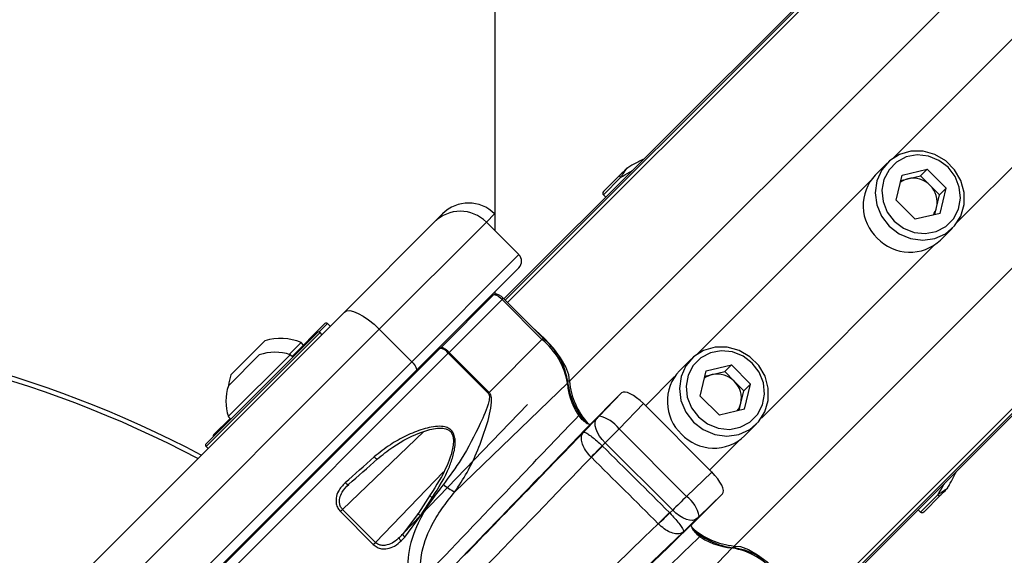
# Paper-space layout 'Wall Base Bracket' of a CAD drawing. Header units: millimetres. Extents: x 1591 to 17407, y 1260 to 16227.
# Tile 35 of 68: x 3639 to 3853, y 10394 to 10511. Entities that reach past the tile are written whole.
import ezdxf

# ---------------------------------------------------------------- set-up
doc = ezdxf.new("R2010")
doc.units = ezdxf.units.MM
doc.layers.add('COMPONENT_GEOMETRY', color=7, linetype='Continuous')
doc.styles.add('SLDTEXTSTYLE1', font='TXT', dxfattribs={"width": 0.75})
doc.dimstyles.new('SLDDIMSTYLE0', dxfattribs={"dimtxt": 100, "dimasz": 6.604, "dimexe": 0, "dimexo": 0.0625, "dimgap": 25, "dimtad": 0, "dimtih": 1, "dimtoh": 1, "dimdec": 0, "dimlfac": 0.5, "dimrnd": 1e-09, "dimzin": 12, "dimdsep": 46, "dimtxsty": 'SLDTEXTSTYLE1', "dimsah": 1, "dimcen": 0.09, "dimadec": 0, "dimazin": 3, "dimtfac": 1, "dimtdec": 0, "dimtofl": 0, "dimtmove": 0, "dimatfit": 3, "dimfxl": 1, "dimfrac": 2, "dimtolj": 1, "dimtzin": 12, "dimarcsym": 0})

# ---------------------------------------------------------------- blocks, each defined once
blk = doc.blocks.new('_D_20')
at = {"layer": 'COMPONENT_GEOMETRY', "color": 7, "ltscale": 2}
for p, q in [((8879.1, 12946.13), (8879.1, 8407.68)), ((3306.77, 9991.36), (3306.77, 8407.68)), ((3306.77, 8414.03), (5945.16, 8414.03)), ((8879.1, 8414.03), (6240.71, 8414.03))]:
    blk.add_line(p, q, dxfattribs=at)
for points in [[(3306.77, 8414.03), (3313.37, 8413.02), (3313.37, 8415.05)], [(8879.1, 8414.03), (8872.5, 8415.05), (8872.5, 8413.02)]]:
    blk.add_solid(points, dxfattribs=at)
at = {"layer": 'COMPONENT_GEOMETRY', "color": 7, "ltscale": 2, "insert": (5945.16, 8463.56), "char_height": 100, "attachment_point": 1, "style": 'SLDTEXTSTYLE1'}
blk.add_mtext('2786', dxfattribs=at)

psp = doc.layouts.new('Wall Base Bracket')

# ---------------------------------------------------------------- linework, layer by layer
at = {"color": 8, "linetype": 'Continuous', "lineweight": 25, "ltscale": 2}
for p, q in [((3744.66, 10449.12), (4955.3, 11659.75)), ((3758.09, 10432), (4972.74, 11646.65)), ((3793.87, 10396.22), (5008.52, 11610.87)), ((3810.99, 10382.79), (5021.35, 11593.15)), ((3744.16, 10449.62), (4729.79, 11435.25)), ((3811.49, 10382.29), (4801.98, 11372.78)), ((3828.4, 10480.46), (4663.35, 11315.4)), ((3842.33, 10466.53), (4677.27, 11301.48)), ((3765.47, 10472.49), (3769.22, 10476.24)), ((3785.87, 10437.93), (3823.48, 10475.54)), ((3741.84, 10468.36), (3740.06, 10466.58)), ((3799.8, 10424), (3837.41, 10461.61)), ((3743.46, 10449.75), (3743.74, 10450.04)), ((3705.57, 10444.53), (3703.75, 10442.71)), ((3703.93, 10442.61), (3679.18, 10417.86)), ((3752.14, 10441.07), (3752.42, 10441.36)), ((3682.77, 10389.06), (3731.79, 10438.09)), ((3774.64, 10426.69), (3780.95, 10433.01)), ((3708.83, 10404.16), (3726.44, 10421.09)), ((3788.56, 10412.77), (3794.87, 10419.08)), ((3730.72, 10412.34), (3715.96, 10397.02)), ((3834.36, 10403.61), (3838.11, 10407.35)), ((3721.2, 10398.11), (3722.02, 10398.97))]:
    psp.add_line(p, q, dxfattribs=at)
at = {"color": 7, "linetype": 'Continuous', "lineweight": 25, "ltscale": 2}
for p, q in [((3743.88, 10449.9), (4714, 11420.01)), ((3811.77, 10382.02), (4033.9, 10604.14)), ((3827.14, 10479.41), (3824.53, 10476.8)), ((3770.77, 10478.4), (3770.74, 10478.38)), ((3830.35, 10476.78), (3835.8, 10478.08)), ((3834.35, 10476.64), (3835.8, 10478.08)), ((3839.95, 10473.93), (3835.8, 10478.08)), ((3769.04, 10476.75), (3765.48, 10473.19)), ((3829.05, 10471.33), (3830.35, 10476.78)), ((3830.07, 10475.61), (3831.63, 10475.98)), ((3831.63, 10475.98), (3834.35, 10476.64)), ((3836.43, 10474.56), (3834.35, 10476.64)), ((3838.5, 10472.48), (3836.43, 10474.56)), ((3838.5, 10472.48), (3839.95, 10473.93)), ((3838.65, 10468.48), (3839.95, 10473.93)), ((3765.47, 10472.49), (3765.97, 10471.98)), ((3829.05, 10471.33), (3833.2, 10467.18)), ((3837.85, 10469.76), (3838.5, 10472.48)), ((3838.65, 10468.48), (3833.2, 10467.18)), ((3837.48, 10468.2), (3837.85, 10469.76)), ((3709.21, 10447.04), (3728.75, 10466.58)), ((3740.06, 10466.58), (3716.8, 10443.32)), ((3728.75, 10466.58), (3730.53, 10468.36)), ((3747.13, 10459.51), (3740.06, 10466.58)), ((3741.88, 10468.32), (3741.84, 10468.36)), ((3838.67, 10462.66), (3841.28, 10465.27)), ((3723.87, 10436.24), (3747.13, 10459.51)), ((3747.13, 10456.68), (3724.8, 10434.35)), ((3741.88, 10451.43), (3741.88, 10450.88)), ((3741.57, 10450.69), (3730.1, 10439.23)), ((3731.98, 10438.27), (3743.46, 10449.75)), ((3752.14, 10441.07), (3743.46, 10449.75)), ((3752.42, 10441.36), (3743.74, 10450.04)), ((3649.23, 10387.06), (3709.21, 10447.04)), ((3716.8, 10443.32), (3656.82, 10383.34)), ((3697.85, 10437.38), (3705, 10444.53)), ((3706.14, 10443.97), (3705.57, 10444.53)), ((3723.87, 10436.24), (3716.8, 10443.32)), ((3679.18, 10418.42), (3703.36, 10442.61)), ((3684.53, 10433.4), (3691.96, 10440.82)), ((3704.35, 10442.18), (3703.93, 10442.61)), ((3740.66, 10429.59), (3752.14, 10441.07)), ((3730.04, 10439.17), (3682.77, 10391.89)), ((3697.24, 10437.84), (3699.8, 10440.4)), ((3700.34, 10439.87), (3699.8, 10440.4)), ((3730.1, 10439.23), (3730.04, 10439.17)), ((3684.01, 10424.34), (3697.45, 10437.77)), ((3684.02, 10431.05), (3690.74, 10437.76)), ((3697.99, 10437.23), (3697.45, 10437.77)), ((3731.79, 10438.09), (3731.98, 10438.27)), ((3731.79, 10438.09), (3740.47, 10429.41)), ((3740.66, 10429.59), (3731.98, 10438.27)), ((3784.61, 10436.88), (3782, 10434.27)), ((3663.89, 10376.27), (3723.87, 10436.24)), ((3724.8, 10434.35), (3664.82, 10374.37)), ((3786.51, 10428.79), (3787.81, 10434.25)), ((3787.81, 10434.25), (3793.27, 10435.55)), ((3791.82, 10434.1), (3793.27, 10435.55)), ((3797.42, 10431.4), (3793.27, 10435.55)), ((3787.54, 10433.08), (3789.09, 10433.45)), ((3789.09, 10433.45), (3791.82, 10434.1)), ((3793.9, 10432.03), (3791.82, 10434.1)), ((3795.97, 10429.95), (3793.9, 10432.03)), ((3733.21, 10407.99), (3757.68, 10431.6)), ((3795.32, 10427.22), (3795.97, 10429.95)), ((3795.97, 10429.95), (3797.42, 10431.4)), ((3796.12, 10425.95), (3797.42, 10431.4)), ((3713.33, 10422.6), (3719.01, 10428.28)), ((3740.66, 10429.59), (3740.47, 10429.41)), ((3768.62, 10428.67), (3762.72, 10422.77)), ((3764.54, 10424.42), (3769.42, 10429.47)), ((3769.42, 10429.47), (3768.56, 10428.61)), ((3786.51, 10428.79), (3790.66, 10424.64)), ((3722, 10398.93), (3749, 10426.96)), ((3774.17, 10427.16), (3768.87, 10421.67)), ((3774.17, 10427.16), (3789.03, 10412.3)), ((3796.12, 10425.95), (3790.66, 10424.64)), ((3794.95, 10425.67), (3795.32, 10427.22)), ((3680.82, 10420.35), (3684.41, 10423.94)), ((3684.01, 10424.34), (3684.55, 10423.8)), ((3715.12, 10424.38), (3714.97, 10424.52)), ((3715.12, 10424.38), (3714.97, 10424.52)), ((3761.14, 10420.92), (3764.05, 10423.91)), ((3713.4, 10422.53), (3713.19, 10422.74)), ((3713.4, 10422.53), (3713.19, 10422.74)), ((3768.87, 10421.67), (3783.54, 10407)), ((3796.14, 10420.13), (3798.75, 10422.74)), ((3679.18, 10417.86), (3679.6, 10417.43)), ((3765.87, 10418.66), (3765.22, 10417.99)), ((3765.22, 10417.99), (3765.28, 10417.93)), ((3780.53, 10404), (3765.87, 10418.66)), ((3762.87, 10415.51), (3762.84, 10415.53)), ((3783.54, 10407), (3789.03, 10412.3)), ((3699.05, 10408.6), (3699.26, 10408.38)), ((3699.05, 10408.6), (3699.26, 10408.38)), ((3840.24, 10408.86), (3840.42, 10409.18)), ((3697.07, 10406.34), (3699.19, 10408.45)), ((3727.82, 10407.31), (3725.33, 10403.38)), ((3725.77, 10402.79), (3728.31, 10406.71)), ((3790.55, 10406.76), (3784.64, 10400.85)), ((3791.34, 10407.55), (3786.29, 10402.67)), ((3791.34, 10407.55), (3790.49, 10406.7)), ((3838.62, 10407.17), (3835.06, 10403.61)), ((3708.83, 10404.16), (3708.36, 10403.7)), ((3708.36, 10403.7), (3715.5, 10396.56)), ((3715.96, 10397.02), (3708.83, 10404.16)), ((3725.33, 10403.38), (3722, 10398.93)), ((3722.36, 10398.16), (3725.77, 10402.79)), ((3779.82, 10403.49), (3779.91, 10403.4)), ((3779.91, 10403.4), (3780.53, 10404)), ((3785.78, 10402.18), (3782.84, 10399.32)), ((3833.85, 10404.1), (3834.36, 10403.61)), ((3777.45, 10401.01), (3777.4, 10401.06)), ((3715.5, 10396.56), (3715.96, 10397.02)), ((3769.86, 10371.34), (3793.47, 10395.81))]:
    psp.add_line(p, q, dxfattribs=at)
at = {"color": 7, "linetype": 'Continuous', "lineweight": 25, "ltscale": 2, "flags": 128}
for points in [[(3741.97, 12948.67), (3741.95, 11667.47), (3741.88, 10464.75)], [(3827.56, 10465.69), (3829.72, 10464.03), (3832.21, 10462.99), (3834.84, 10462.64), (3837.43, 10463), (3839.78, 10464.06), (3841.72, 10465.74), (3843.1, 10467.9), (3843.82, 10470.4), (3843.83, 10473.03), (3843.12, 10475.62), (3841.76, 10477.96), (3839.83, 10479.89), (3837.49, 10481.25), (3834.9, 10481.96), (3832.27, 10481.95), (3829.77, 10481.23), (3827.61, 10479.85), (3825.93, 10477.91), (3824.87, 10475.56), (3824.51, 10472.97), (3824.86, 10470.34), (3825.9, 10467.85), (3827.56, 10465.69)], [(3828.65, 10466.78), (3830.64, 10465.27), (3832.94, 10464.35), (3835.37, 10464.1), (3837.73, 10464.54), (3839.83, 10465.64), (3841.49, 10467.3), (3842.59, 10469.4), (3843.03, 10471.76), (3842.78, 10474.19), (3841.86, 10476.49), (3840.35, 10478.48), (3838.36, 10479.99), (3836.06, 10480.91), (3833.63, 10481.16), (3831.27, 10480.72), (3829.17, 10479.62), (3827.51, 10477.96), (3826.41, 10475.86), (3825.97, 10473.5), (3826.22, 10471.07), (3827.13, 10468.77), (3828.65, 10466.78)], [(3769.22, 10476.24), (3769.16, 10476.31), (3769.1, 10476.39), (3769.06, 10476.46), (3769.03, 10476.53), (3769.01, 10476.6), (3769.01, 10476.66), (3769.02, 10476.71), (3769.04, 10476.75)], [(3709.21, 10447.04), (3709.69, 10447.31), (3710.38, 10447.35), (3711.23, 10447.16), (3712.23, 10446.75), (3713.33, 10446.13), (3714.48, 10445.33), (3715.66, 10444.38), (3716.8, 10443.32)], [(3758.09, 10432), (3757.96, 10433.38), (3757.31, 10435.11), (3756.18, 10437.08), (3754.64, 10439.17), (3752.79, 10441.23), (3750.75, 10443.14), (3750.09, 10443.69)], [(3731.98, 10438.27), (3731.69, 10438.54), (3731.4, 10438.78), (3731.11, 10438.98), (3730.84, 10439.14), (3730.6, 10439.24), (3730.39, 10439.3), (3730.22, 10439.29), (3730.1, 10439.23)], [(3785.03, 10423.16), (3787.18, 10421.5), (3789.67, 10420.45), (3792.31, 10420.1), (3794.9, 10420.47), (3797.25, 10421.53), (3799.18, 10423.21), (3800.56, 10425.37), (3801.29, 10427.86), (3801.29, 10430.5), (3800.59, 10433.09), (3799.22, 10435.43), (3797.3, 10437.35), (3794.95, 10438.72), (3792.37, 10439.42), (3789.73, 10439.42), (3787.24, 10438.69), (3785.08, 10437.31), (3783.4, 10435.38), (3782.34, 10433.03), (3781.97, 10430.44), (3782.32, 10427.8), (3783.37, 10425.31), (3785.03, 10423.16)], [(3786.12, 10424.25), (3788.11, 10422.73), (3790.41, 10421.81), (3792.84, 10421.56), (3795.2, 10422.01), (3797.29, 10423.1), (3798.96, 10424.77), (3800.06, 10426.87), (3800.5, 10429.22), (3800.25, 10431.65), (3799.33, 10433.95), (3797.81, 10435.94), (3795.82, 10437.46), (3793.52, 10438.38), (3791.09, 10438.63), (3788.74, 10438.19), (3786.64, 10437.09), (3784.97, 10435.42), (3783.88, 10433.33), (3783.43, 10430.97), (3783.68, 10428.54), (3784.6, 10426.24), (3786.12, 10424.25)], [(3723.87, 10436.24), (3724.13, 10435.96), (3724.37, 10435.67), (3724.57, 10435.38), (3724.73, 10435.1), (3724.83, 10434.85), (3724.88, 10434.64), (3724.87, 10434.47), (3724.8, 10434.35)], [(3765.87, 10418.66), (3765.22, 10419.37), (3764.65, 10420.12), (3764.2, 10420.89), (3763.88, 10421.63), (3763.7, 10422.33), (3763.66, 10422.96), (3763.78, 10423.49), (3764.05, 10423.91)], [(3765.22, 10417.99), (3764.95, 10417.71), (3764.66, 10417.41), (3764.37, 10417.11), (3764.07, 10416.8), (3763.76, 10416.48), (3763.45, 10416.17), (3763.14, 10415.85), (3762.84, 10415.53)], [(3765.28, 10417.93), (3765, 10417.65), (3764.71, 10417.36), (3764.41, 10417.06), (3764.11, 10416.76), (3763.8, 10416.44), (3763.49, 10416.13), (3763.18, 10415.82), (3762.87, 10415.51)], [(3716.39, 10415.13), (3716.35, 10415.11), (3716.3, 10415.11), (3716.22, 10415.14), (3716.13, 10415.19), (3716.03, 10415.26), (3715.93, 10415.35), (3715.81, 10415.46), (3715.7, 10415.58)], [(3710.16, 10409.62), (3710.11, 10409.58), (3710.04, 10409.57), (3709.95, 10409.59), (3709.85, 10409.62), (3709.74, 10409.69), (3709.62, 10409.77), (3709.51, 10409.87), (3709.4, 10409.98)], [(3727.82, 10407.31), (3727.78, 10407.3), (3727.77, 10407.26), (3727.8, 10407.2), (3727.85, 10407.12), (3727.94, 10407.03), (3728.05, 10406.93), (3728.17, 10406.82), (3728.31, 10406.71)], [(3790.55, 10406.76), (3790.54, 10406.75), (3790.54, 10406.75), (3790.53, 10406.74), (3790.52, 10406.73), (3790.51, 10406.72), (3790.5, 10406.72), (3790.5, 10406.71), (3790.49, 10406.7)], [(3838.11, 10407.35), (3838.18, 10407.29), (3838.26, 10407.23), (3838.33, 10407.19), (3838.4, 10407.16), (3838.47, 10407.14), (3838.53, 10407.14), (3838.58, 10407.15), (3838.62, 10407.17)], [(3725.77, 10402.79), (3725.61, 10402.89), (3725.48, 10402.99), (3725.36, 10403.09), (3725.28, 10403.18), (3725.23, 10403.26), (3725.23, 10403.32), (3725.26, 10403.37), (3725.33, 10403.38)], [(3779.82, 10403.49), (3779.54, 10403.21), (3779.25, 10402.92), (3778.95, 10402.62), (3778.65, 10402.31), (3778.34, 10402), (3778.02, 10401.69), (3777.71, 10401.37), (3777.4, 10401.06)], [(3779.91, 10403.4), (3779.63, 10403.12), (3779.33, 10402.84), (3779.03, 10402.55), (3778.71, 10402.24), (3778.4, 10401.94), (3778.08, 10401.63), (3777.76, 10401.32), (3777.45, 10401.01)], [(3785.78, 10402.18), (3785.36, 10401.91), (3784.83, 10401.8), (3784.2, 10401.83), (3783.5, 10402.01), (3782.76, 10402.33), (3781.99, 10402.78), (3781.24, 10403.35), (3780.53, 10404)], [(3752.89, 10377.38), (3755.97, 10380.36), (3759.05, 10383.33), (3762.12, 10386.3), (3765.19, 10389.26), (3768.25, 10392.22), (3771.31, 10395.17), (3774.36, 10398.12), (3777.4, 10401.06)], [(3721.54, 10397.32), (3721.44, 10397.44), (3721.34, 10397.55), (3721.27, 10397.67), (3721.21, 10397.78), (3721.17, 10397.89), (3721.16, 10397.98), (3721.17, 10398.05), (3721.2, 10398.11)], [(3722.36, 10398.16), (3722.25, 10398.27), (3722.15, 10398.39), (3722.08, 10398.5), (3722.02, 10398.61), (3721.98, 10398.72), (3721.96, 10398.81), (3721.97, 10398.88), (3722, 10398.93)], [(3782.84, 10399.32), (3779.52, 10396.11), (3776.19, 10392.9), (3772.86, 10389.68), (3769.52, 10386.45), (3766.17, 10383.22), (3762.82, 10379.98), (3759.46, 10376.74), (3756.1, 10373.48)], [(3793.87, 10396.22), (3795.25, 10396.09), (3796.98, 10395.44), (3798.95, 10394.31), (3801.04, 10392.77), (3803.1, 10390.92), (3805.01, 10388.88), (3805.56, 10388.22)]]:
    psp.add_lwpolyline(points, dxfattribs=at)
at = {"color": 7, "linetype": 'Continuous', "lineweight": 25, "ltscale": 4}
for centre, radius, start, end in [((3770.72, 10478.04), 0.272, 112.0251, 134.8295), ((3831.6, 10470.16), 9.7, 136.7532, 226.7978), ((3832.69, 10471.52), 4.59, 103.34, 126.1805), ((3832.75, 10470.96), 5.15, 44.3781, 102.5937), ((3765.83, 10472.84), 0.5, 135, 224), ((3832.83, 10470.88), 5.15, 347.4063, 45.6219), ((3736.19, 10462.71), 8, 45, 135), ((3734.4, 10460.92), 8, 45, 135), ((3833.39, 10470.82), 4.59, 323.8195, 346.66), ((3832.03, 10469.73), 9.7, 223.2022, 313.2468), ((3745.72, 10458.09), 2, 315, 45), ((3565.77, 10203.9), 240, 62.0826, 90), ((3703.64, 10442.32), 0.4, 45, 135), ((3705.29, 10444.25), 0.4, 45, 135), ((3695.32, 10430.04), 11.29, 66.6102, 107.2991), ((3742.3, 10428.96), 15.6, 9.7384, 50.9043), ((3743.09, 10429.88), 14.75, 9.7385, 50.904), ((3729.72, 10436.68), 2.5, 34.1345, 82.6475), ((3694.11, 10427.68), 10.63, 71.6616, 108.4591), ((3789.06, 10427.62), 9.7, 136.7532, 226.7978), ((3695.32, 10430.04), 11.29, 162.7009, 174.621), ((3757.32, 10431.97), 0.515, 313.9047, 52.2094), ((3774.16, 10433.97), 16.6, 185.5139, 221.8251), ((3790.15, 10428.98), 4.59, 103.3408, 126.1796), ((3790.22, 10428.43), 5.15, 44.3781, 102.5937), ((3790.29, 10428.35), 5.15, 347.4063, 45.6219), ((3694.11, 10427.68), 10.63, 161.5409, 198.3384), ((3774.09, 10433.56), 16.07, 185.554, 222.0631), ((3719.72, 10427.57), 1, 109.1581, 135), ((3790.85, 10428.28), 4.59, 323.8204, 346.6592), ((3763.19, 10417.51), 7.04, 36.2314, 78.9264), ((3681.1, 10420.07), 0.4, 135, 195), ((3789.49, 10427.19), 9.7, 223.2022, 313.2468), ((3679.46, 10418.14), 0.4, 135, 225), ((3737.06, 10416.69), 9.51, 228.1574, 246.0795), ((3839.91, 10408.85), 0.272, 315.1705, 337.9749), ((3779.38, 10401.32), 7.04, 11.0736, 53.7686), ((3697.78, 10405.63), 1, 135, 160.8419), ((3834.71, 10403.97), 0.5, 226, 315), ((3795.43, 10412.23), 16.08, 227.9062, 264.4409), ((3795.82, 10412.18), 16.49, 228.5081, 264.5421), ((3793.84, 10395.45), 0.515, 37.7906, 136.0953), ((3790.83, 10380.43), 15.6, 39.0957, 80.2616), ((3791.75, 10381.23), 14.75, 39.096, 80.2615)]:
    psp.add_arc(centre, radius, start, end, dxfattribs=at)
at = {"color": 8, "linetype": 'Continuous', "lineweight": 25, "ltscale": 4}
for centre, radius, start, end in [((3565.77, 10203.9), 239, 62.1563, 90), ((3771.08, 10432.32), 13.43, 183.0623, 220.1628), ((3794.41, 10409.65), 13.87, 231.6419, 266.1262)]:
    psp.add_arc(centre, radius, start, end, dxfattribs=at)
at = {"color": 7, "linetype": 'Continuous', "lineweight": 25, "ltscale": 4}
for centre, major_axis, ratio, start_param, end_param in [((3742.98, 10449.28), (-1.41, 1.41), 0.336637, 4.712389, 6.283185), ((3772.96, 10425.93), (-3.53, 3.54), 0.344879, 4.715168, 6.283824), ((3715.86, 10376.72), (226.11, 233.7), 0.005671, 4.941789, 4.942062), ((3764.39, 10424.27), (0.695, 0.719), 0.005673, 4.188182, 4.920396), ((3767.99, 10420.79), (4.23, 4.25), 0.000946, 4.188273, 4.920487), ((3715.86, 10376.72), (226.11, 233.7), 0.005671, 4.792781, 4.908167), ((17147.15, -3501.6), (-17804.88, 18161.45), 0.011404, 5.573167, 5.574404), ((3723.71, 10427.32), (41.18, 38.02), 0.058799, 4.303623, 4.462721), ((3724.25, 10426.73), (40.61, 37.45), 0.059649, 4.303691, 4.462789), ((3719.45, 10373.24), (229.7, 237.18), 0.005499, 4.792789, 4.896869), ((17145.38, -3503.37), (-17803.07, 18163.17), 0.011234, 5.573169, 5.574406), ((3787.8, 10411.09), (3.54, -3.53), 0.344879, 6.282547, 7.851202), ((3782.66, 10406.12), (4.25, 4.23), 0.000946, 1.362699, 2.094912), ((3786.14, 10402.52), (0.719, 0.695), 0.005673, 1.36279, 2.095003), ((3736.58, 10414.43), (38.39, 39.67), 0.00596, 4.294104, 4.316765), ((3737.15, 10413.88), (38.96, 40.24), 0.005875, 4.294107, 4.316768)]:
    psp.add_ellipse(centre, major_axis=major_axis, ratio=ratio, start_param=start_param, end_param=end_param, dxfattribs=at)
at = {"color": 7, "linetype": 'Continuous', "lineweight": 25, "ltscale": 2}
for points, knots in [([(3774.23, 10480.24), (3774.12, 10480.19), (3773.28, 10479.78), (3772.07, 10479.13), (3771.07, 10478.57), (3770.77, 10478.4)], [0, 0, 0, 0, 0.0905914, 0.7268412, 1, 1, 1, 1]), ([(3770.53, 10478.24), (3770.51, 10478.22), (3770.46, 10478.17), (3770.26, 10477.97), (3769.8, 10477.51), (3769.37, 10477.07), (3769.08, 10476.79), (3769.04, 10476.75)], [0, 0, 0, 0, 0.045359, 0.125636, 0.375674, 0.924104, 1, 1, 1, 1]), ([(3769.22, 10476.24), (3769.25, 10476.29), (3769.43, 10476.55), (3769.7, 10476.96), (3770.03, 10477.45), (3770.25, 10477.78), (3770.42, 10478.02), (3770.54, 10478.2), (3770.6, 10478.27), (3770.62, 10478.3)], [0, 0, 0, 0, 0.070098, 0.395113, 0.587114, 0.731038, 0.841655, 0.936352, 1, 1, 1, 1]), ([(3770.75, 10478.39), (3770.75, 10478.39), (3770.67, 10478.35), (3770.6, 10478.29), (3770.53, 10478.24)], [0, 0, 0, 0, 0.028672, 1, 1, 1, 1]), ([(3770.62, 10478.3), (3770.66, 10478.33), (3770.7, 10478.37), (3770.75, 10478.39), (3770.75, 10478.39)], [0, 0, 0, 0, 0.9715, 1, 1, 1, 1]), ([(3743.74, 10450.04), (3743.61, 10450.16), (3743.31, 10450.44), (3742.78, 10450.78), (3742.31, 10450.95), (3741.85, 10450.9), (3741.66, 10450.76), (3741.57, 10450.69)], [0, 0, 0, 0, 0.18458, 0.427061, 0.715565, 0.862317, 1, 1, 1, 1]), ([(3740.47, 10429.41), (3740.53, 10429.34), (3740.59, 10429.27), (3740.68, 10429.05), (3740.77, 10428.52), (3740.34, 10426.31), (3738.29, 10421.76), (3735.12, 10415.56), (3732.05, 10411.41), (3730.72, 10409.6)], [0, 0, 0, 0, 0.0107829, 0.013401, 0.03115, 0.0817953, 0.3127839, 0.7016064, 1, 1, 1, 1]), ([(3733.21, 10407.99), (3734.12, 10409.37), (3736.02, 10412.21), (3738.26, 10417.06), (3740.07, 10422.19), (3741.2, 10426.12), (3741.18, 10428.53), (3740.94, 10429.25), (3740.75, 10429.49), (3740.66, 10429.59)], [0, 0, 0, 0, 0.216044, 0.446069, 0.676223, 0.906069, 0.960965, 0.982482, 1, 1, 1, 1]), ([(3728.75, 10391.75), (3735.14, 10398.42), (3745.6, 10409.36), (3756.07, 10420.31), (3760.15, 10424.57)], [0, 0, 0, 0, 0.6106729, 1, 1, 1, 1]), ([(3760.15, 10424.57), (3760.27, 10424.41), (3760.5, 10424.07), (3760.98, 10423.58), (3761.49, 10423.15), (3761.98, 10422.84), (3762.39, 10422.69), (3762.62, 10422.69), (3762.7, 10422.75), (3762.72, 10422.77)], [0, 0, 0, 0, 0.157053, 0.314101, 0.471127, 0.628134, 0.785055, 0.942015, 1, 1, 1, 1]), ([(3728.31, 10406.71), (3729.69, 10408.89), (3731.53, 10411.8), (3732.94, 10416.01), (3733.36, 10418.23), (3733.22, 10419.98), (3732.82, 10420.99), (3732.13, 10421.68), (3731.18, 10422.13), (3729.17, 10422.35), (3726.17, 10421.66), (3722.59, 10420.22), (3718.98, 10418.22), (3716.84, 10416.49), (3715.7, 10415.58)], [0, 0, 0, 0, 0.222874, 0.298065, 0.381908, 0.415141, 0.448594, 0.472737, 0.496842, 0.538164, 0.643632, 0.757365, 0.871238, 1, 1, 1, 1]), ([(3716.39, 10415.13), (3717.48, 10416.02), (3720.51, 10418.48), (3725.14, 10420.82), (3729.17, 10421.93), (3731.06, 10421.81), (3731.94, 10421.42), (3732.52, 10420.84), (3732.75, 10420.26), (3732.9, 10419.57), (3732.95, 10418.23), (3732.47, 10416.15), (3731, 10412.17), (3729.18, 10409.39), (3727.82, 10407.31)], [0, 0, 0, 0, 0.12991, 0.359387, 0.464768, 0.505001, 0.527937, 0.55068, 0.57841, 0.582677, 0.615146, 0.698783, 0.774581, 1, 1, 1, 1]), ([(3762.72, 10422.77), (3758.64, 10418.53), (3748.14, 10407.64), (3737.65, 10396.76), (3731.24, 10390.11)], [0, 0, 0, 0, 0.388948, 1, 1, 1, 1]), ([(3762.84, 10415.53), (3762.47, 10415.93), (3761.73, 10416.74), (3761, 10418.05), (3760.64, 10419.29), (3760.7, 10420.26), (3760.97, 10420.74), (3761.14, 10420.92), (3761.14, 10420.92)], [0, 0, 0, 0, 0.184505, 0.375522, 0.581518, 0.80931, 0.99434, 1, 1, 1, 1]), ([(3761.14, 10420.92), (3761.14, 10420.92), (3761.19, 10420.97), (3761.4, 10420.97), (3761.99, 10420.68), (3762.91, 10420.03), (3764.02, 10419.11), (3764.82, 10418.36), (3765.22, 10417.99)], [0, 0, 0, 0, 0.005652, 0.19056, 0.418482, 0.62469, 0.815703, 1, 1, 1, 1]), ([(3840.42, 10409.18), (3840.59, 10409.47), (3841.14, 10410.46), (3841.74, 10411.59), (3842.1, 10412.34), (3842.11, 10412.36)], [0, 0, 0, 0, 0.2885019, 0.9750209, 1, 1, 1, 1]), ([(3709.4, 10409.98), (3708.84, 10409.4), (3707.93, 10408.44), (3707.38, 10406.78), (3707.39, 10405.49), (3707.73, 10404.45), (3708.16, 10403.94), (3708.36, 10403.7)], [0, 0, 0, 0, 0.343374, 0.565907, 0.738592, 0.878697, 1, 1, 1, 1]), ([(3708.83, 10404.16), (3708.67, 10404.35), (3708.33, 10404.76), (3708.11, 10405.65), (3708.2, 10406.75), (3708.8, 10408.21), (3709.64, 10409.09), (3710.16, 10409.62)], [0, 0, 0, 0, 0.112577, 0.245381, 0.414976, 0.641272, 1, 1, 1, 1]), ([(3730.72, 10409.6), (3729.68, 10408.26), (3727.6, 10405.58), (3724.72, 10400.58), (3722.82, 10394.81), (3723.03, 10388.43), (3725.06, 10383.43), (3727.23, 10380.98), (3728.03, 10380.08)], [0, 0, 0, 0, 0.1516873, 0.3031717, 0.5264864, 0.7117274, 0.8944425, 1, 1, 1, 1]), ([(3838.11, 10407.35), (3838.16, 10407.39), (3838.42, 10407.56), (3838.83, 10407.83), (3839.32, 10408.16), (3839.65, 10408.38), (3839.89, 10408.55), (3840.07, 10408.67), (3840.14, 10408.73), (3840.17, 10408.75)], [0, 0, 0, 0, 0.070098, 0.395113, 0.587114, 0.731038, 0.841655, 0.936352, 1, 1, 1, 1]), ([(3840.11, 10408.66), (3840.09, 10408.64), (3840.04, 10408.59), (3839.84, 10408.39), (3839.38, 10407.93), (3838.94, 10407.5), (3838.66, 10407.21), (3838.62, 10407.17)], [0, 0, 0, 0, 0.045359, 0.125636, 0.375674, 0.924104, 1, 1, 1, 1]), ([(3840.26, 10408.88), (3840.26, 10408.88), (3840.22, 10408.8), (3840.16, 10408.73), (3840.11, 10408.66)], [0, 0, 0, 0, 0.028672, 1, 1, 1, 1]), ([(3840.17, 10408.75), (3840.2, 10408.79), (3840.24, 10408.83), (3840.26, 10408.88), (3840.26, 10408.88)], [0, 0, 0, 0, 0.9715, 1, 1, 1, 1]), ([(3726.7, 10386.79), (3726.45, 10387.56), (3725.66, 10390.01), (3725.74, 10394.77), (3727.6, 10399.88), (3730.32, 10404.36), (3732.24, 10406.78), (3733.21, 10407.99)], [0, 0, 0, 0, 0.103954, 0.330894, 0.610164, 0.804938, 1, 1, 1, 1]), ([(3779.91, 10403.4), (3780.28, 10403), (3781.03, 10402.2), (3781.94, 10401.09), (3782.6, 10400.17), (3782.89, 10399.57), (3782.88, 10399.37), (3782.84, 10399.32), (3782.84, 10399.32)], [0, 0, 0, 0, 0.184206, 0.375151, 0.581318, 0.809266, 0.994377, 1, 1, 1, 1]), ([(3751.98, 10369.37), (3758.63, 10375.78), (3769.51, 10386.27), (3780.4, 10396.77), (3784.64, 10400.85)], [0, 0, 0, 0, 0.611052, 1, 1, 1, 1]), ([(3782.84, 10399.32), (3782.83, 10399.31), (3782.65, 10399.15), (3782.18, 10398.88), (3781.2, 10398.82), (3779.97, 10399.18), (3778.66, 10399.9), (3777.85, 10400.65), (3777.45, 10401.01)], [0, 0, 0, 0, 0.005629, 0.190869, 0.418675, 0.624645, 0.815583, 1, 1, 1, 1]), ([(3784.64, 10400.85), (3784.6, 10400.78), (3784.53, 10400.65), (3784.64, 10400.27), (3784.89, 10399.8), (3785.28, 10399.3), (3785.76, 10398.81), (3786.16, 10398.47), (3786.38, 10398.32), (3786.44, 10398.28)], [0, 0, 0, 0, 0.156991, 0.313933, 0.470896, 0.627834, 0.784806, 0.941815, 1, 1, 1, 1]), ([(3721.2, 10398.11), (3720.79, 10397.73), (3720, 10397.01), (3718.68, 10396.42), (3717.53, 10396.3), (3716.61, 10396.5), (3716.18, 10396.85), (3715.96, 10397.02)], [0, 0, 0, 0, 0.28397, 0.545541, 0.731756, 0.867422, 1, 1, 1, 1]), ([(3786.44, 10398.28), (3782.18, 10394.2), (3771.23, 10383.73), (3760.29, 10373.27), (3753.62, 10366.88)], [0, 0, 0, 0, 0.3893271, 1, 1, 1, 1]), ([(3715.5, 10396.56), (3715.77, 10396.34), (3716.3, 10395.9), (3717.39, 10395.57), (3718.72, 10395.6), (3720.23, 10396.15), (3721.1, 10396.93), (3721.54, 10397.32)], [0, 0, 0, 0, 0.142348, 0.284671, 0.473257, 0.728846, 1, 1, 1, 1])]:
    psp.add_open_spline(points, degree=3, knots=knots, dxfattribs=at)
at = {"color": 8, "linetype": 'Continuous', "lineweight": 25, "ltscale": 2}
for points in [[(3769.22, 10476.24), (3769.84, 10476.63), (3770.64, 10477.13), (3771.54, 10477.64), (3771.74, 10477.75)], [(3838.11, 10407.35), (3838.5, 10407.97), (3839, 10408.77), (3839.51, 10409.67), (3839.62, 10409.87)]]:
    psp.add_open_spline(points, degree=3, knots=[0, 0, 0, 0, 0.77264, 1, 1, 1, 1], dxfattribs=at)

# ---------------------------------------------------------------- dimensions: what is measured, and where the dimension line sits
at = {"layer": 'COMPONENT_GEOMETRY', "color": 7, "ltscale": 2}
dim = psp.add_linear_dim(base=(3306.77, 8414.03), p1=(8879.1, 12948.67), p2=(3306.77, 9993.9), dimstyle='SLDDIMSTYLE0', dxfattribs=at)
dim.commit()
dim.dimension.update_dxf_attribs({"geometry": '_D_20', "text_midpoint": (6092.94, 8414.03), "dimtype": 160})

doc.saveas('drawing.dxf')
